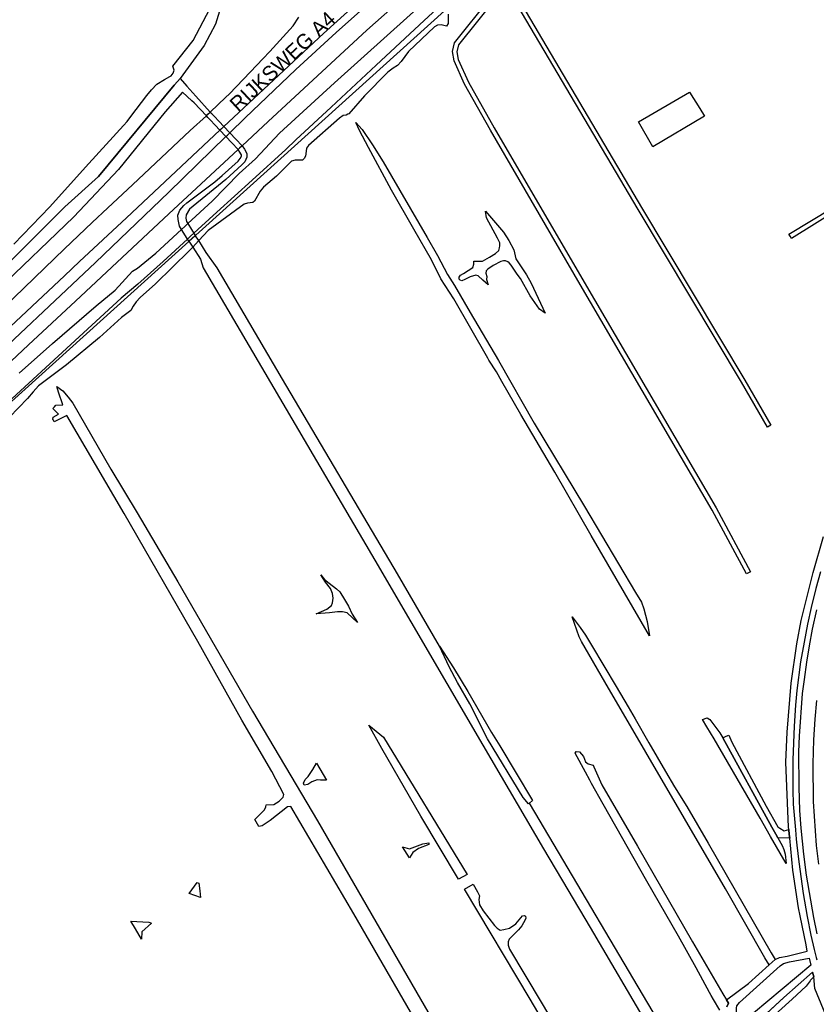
# Model space of a CAD drawing. Header units: metres. Extents: x 89872 to 99175, y 455036 to 468911.
# Tile 11 of 196: x 92845 to 93642, y 459175 to 460160. Entities that reach past the tile are written whole.
import ezdxf
from ezdxf.enums import TextEntityAlignment as Align

# ---------------------------------------------------------------- set-up
doc = ezdxf.new("R2010")
doc.units = ezdxf.units.M
for name, color, linetype in [('Gemeentegrenzen', 7, 'KG-GEMEENTE'), ('Straatnamen doorgaand', 7, 'Continuous'), ('Wegdeel doorgaand', 1, 'Continuous')]:
    doc.layers.add(name, color=color, linetype=linetype)
doc.layers.add('Waterdeel', color=7, linetype='Continuous', true_color=0x00aaff)
doc.layers.add('Wegdeel', color=7, linetype='Continuous', true_color=0x9a9a9a)
doc.linetypes.add('KG-GEMEENTE', pattern='A,1,-2.25,[5,NLCS.SHX,S=1,R=0,X=0,Y=0],-2.25', length=5.5)

msp = doc.modelspace()

# ---------------------------------------------------------------- linework, layer by layer
at = {"layer": 'Gemeentegrenzen', "flags": 128}
msp.add_lwpolyline([(91985.81, 461811.85), (91972.57, 462039.53), (91971.6, 462056.3), (91967.49, 462128.63), (91962.83, 462210.97), (91960.34, 462254.93), (91958.38, 462287.72), (91957.54, 462303.5), (91953.25, 462376.82), (91949.07, 462450.57), (91945.57, 462510.65), (91945.53, 462511.41), (91944.05, 462536.8), (91939.65, 462613.05), (91939.1, 462623.35), (91938.57, 462631.45), (91938.23, 462636.98), (91937.67, 462642.89), (91936.85, 462652.09), (91936.52, 462654.38), (91935.98, 462657.99), (91935.33, 462663.56), (91934.45, 462669.41), (91933.8, 462674.81), (91933.05, 462679.59), (91932.12, 462684.85), (91931.02, 462690.8), (91930.09, 462696.64), (91928.92, 462701.54), (91927.67, 462706.73), (91926.53, 462711.8), (91925.24, 462717.4), (91923.73, 462722.43), (91922.33, 462727.7), (91920.92, 462732.71), (91919.31, 462738.23), (91915.52, 462749.56), (91913.84, 462754.96), (91910.59, 462763.16), (91900, 462756.63), (91894.27, 462753.1), (91893.41, 462752.56), (91893.08, 462752.35), (91884, 462746.62), (91876.06, 462741.71), (91871.9, 462739.14), (91859.4, 462731.41), (91857.07, 462730.38), (91854.17, 462729.67), (91840.7, 462727.72), (91801.69, 462720.65), (91743.12, 462709.89), (91742.28, 462716.24), (91723.98, 462713.51), (91721.47, 462713.14), (91720.03, 462712.92), (91719.53, 462715.26), (91717.01, 462726.9), (91710.31, 462748.15), (91708.08, 462760.41), (91708.41, 462802.88), (91701.05, 462801.8), (91700.15, 462801.67), (91694.18, 462809.59), (91686.69, 462814.41), (91673.3, 462814.88), (91656.6, 462811.35), (91643.73, 462809.01), (91625.38, 462808.56), (91618.79, 462800.58), (91616.38, 462798.02), (91547.8, 462797.16), (91535.89, 462797.01), (91533.97, 462796.98), (91532.91, 462796.98), (91492.23, 462796.74), (91467.4, 462766.42), (91427.24, 462713.3), (91393.47, 462668.65), (91384.92, 462657.34), (91345.12, 462601.61), (91322.75, 462570.28), (91311.3, 462554.1), (91298.16, 462535.1), (91240.59, 462451.23), (91199.39, 462390.97), (91179.79, 462362.29), (91160.33, 462333.57), (91116.85, 462270.02), (91100.95, 462246.71), (91075.23, 462209.11), (91051.88, 462174.92), (91033.16, 462147.46), (91019.52, 462127.52), (90993.15, 462089.17), (90959.24, 462039.53), (90924.92, 461989.3), (90854.66, 461891.45), (90848.48, 461882.28), (90843.78, 461875.03), (90834.61, 461861.6), (90817.06, 461835.96), (90811.97, 461836.6), (90802.84, 461837.74), (90801.07, 461837.96), (90760.92, 461842.97), (90699.32, 461850.65), (90696.92, 461850.95), (90695.83, 461851.08), (90678.28, 461853.27), (90675.91, 461853.57), (90672.92, 461853.94), (90670.47, 461854.25), (90666.84, 461854.7), (90664.35, 461855.01), (90664.01, 461855.05), (90609.06, 461861.91), (90479.28, 461799.79), (90472.29, 461804.82), (90462.06, 461812.15), (90453.36, 461818.46), (90438.82, 461828.9), (90419.02, 461844.35), (90421.38, 461847.24), (90429.77, 461949.31), (90429.54, 461950.1), (90406.8, 462028.72), (90405.32, 462036.59), (90404.76, 462039.53), (90393.73, 462098.21), (90392.3, 462105.79), (90384.04, 462159.12), (90392.42, 462305.56), (90391.99, 462305.98), (90370.47, 462327.07), (90399.99, 462360.63), (90422.7, 462386.62), (90434.72, 462401.41), (90436.55, 462403.6), (90435.45, 462404.75), (90419.84, 462421.08), (90403.64, 462438.52), (90393.79, 462449.24), (90393.71, 462449.33), (90386.15, 462467.2), (90374.47, 462495.6), (90363.46, 462525.49), (90355.96, 462545.83), (90348.73, 462563.94), (90333.81, 462601.31), (90333.12, 462603.04), (90318.97, 462638.48), (90318.87, 462638.7), (90313.58, 462651.96), (90281.92, 462735.54), (90267.14, 462773.68), (90265.29, 462797.2), (90265.01, 462800.73), (90264.77, 462803.83), (90264.66, 462805.22), (90240.77, 462869.48), (90208.47, 462948.15), (90171.15, 463039.41), (90171.1, 463039.53), (90162.16, 463061.39), (90153.37, 463082.88), (90133.53, 463130.56), (90133.48, 463130.7), (90126.29, 463147.97), (90105.85, 463197.09), (90105.84, 463197.12), (90102.3, 463205.62), (90099.75, 463211.73), (90114.01, 463299.45), (90115.39, 463307.17), (90116.59, 463313.87), (90117.35, 463318.08), (90126.99, 463371.94), (90167.36, 463420.21), (90209.48, 463471.04), (90213.6, 463476.02), (90245.14, 463510.53), (90303.59, 463572.17), (90304.37, 463573), (90450.55, 463727.19), (90461.14, 463738.35), (90463.31, 463740.64), (90464.72, 463742.71), (90536.27, 463847.55), (90538.65, 463851.04), (90562.43, 463885.88), (90582.05, 463914.68), (90599.47, 463940.24), (90600.86, 463942.28), (90601.04, 463942.55), (90640.85, 464000.98), (90667.03, 464039.53), (90691.97, 464076.25), (90692.05, 464076.37), (90694.18, 464079.51), (90701.12, 464089.5), (90701.18, 464089.58), (90702.2, 464091.09), (90703.4, 464092.85), (90714.67, 464109.44), (90725.77, 464125.78), (90726.72, 464127.19), (90740.2, 464147.04), (90762.73, 464180.92), (90765.08, 464184.57), (90771, 464193.76), (90771.42, 464193.23), (90806.89, 464250.06), (90799.19, 464267.98), (90793.58, 464280.07), (90804.61, 464284.92), (90803.81, 464286.83), (90821.67, 464318.03), (90833.48, 464340.07), (90842.17, 464363.91), (90849.47, 464388.53), (90850.9, 464396.71), (90858.13, 464437.99), (90858.63, 464440.87), (90862.59, 464497.94), (90866.13, 464525.28), (90871.25, 464551.16), (90878.53, 464576.98), (90885.23, 464600.76), (90894.69, 464624.16), (90916.23, 464670.78), (90923.29, 464685), (90927.38, 464693.22), (90938.43, 464709.97), (90941.09, 464714), (90957.05, 464733.72), (90973.35, 464753.19), (90989.85, 464772.53), (91044.92, 464827.73), (91063.03, 464849.21), (91079.63, 464871.08), (91092.42, 464893.28), (91103.51, 464916.81), (91112.67, 464940.33), (91120.29, 464963.85), (91127, 464987.97), (91139, 465039.53), (91144.01, 465061.06), (91152.55, 465098.5), (91157.84, 465121.7), (91161.11, 465136.01), (91167.76, 465165.19), (91172.72, 465186.93), (91274.16, 465169.82), (91278.87, 465168.92), (91306.94, 465164.19), (91332.25, 465159.92), (91370.23, 465153.71), (91556.5, 465122.29), (91557.9, 465122.05), (91558.32, 465121.98), (91871.9, 465069.08), (91922.03, 465060.62), (92028.58, 465042.86), (92029.05, 465042.78), (92039.59, 465041.01), (92042.01, 465042.88), (92058.73, 465054.97), (92061.16, 465057.23), (92072.53, 465074.55), (92088.56, 465098.55), (92080.97, 465168.59), (92067.81, 465290.11), (92105.28, 465350.83), (92113.42, 465364.09), (92113.85, 465364.8), (92156.87, 465434.93), (92230.87, 465530.04), (92308.96, 465565.35), (92325.03, 465572.62), (92358.36, 465534.34), (92375.52, 465545.73), (92376.91, 465547.36), (92384.66, 465556.46), (92397.29, 465571.45), (92416.04, 465593.91), (92432.88, 465613.69), (92464.88, 465651.21), (92497.86, 465688.87), (92505.83, 465697.44), (92511.57, 465704.12), (92521.66, 465716.37), (92529.98, 465726.8), (92537.61, 465736.36), (92552.63, 465755.02), (92556.4, 465759.68), (92562.83, 465767.63), (92569.99, 465776.31), (92574, 465780.59), (92577.23, 465784.05), (92588.96, 465795.43), (92608.34, 465813.96), (92622.92, 465827.43), (92631.95, 465835.5), (92640.36, 465842.9), (92646.72, 465848.4), (92649.67, 465851.09), (92655.38, 465856.57), (92659.68, 465860.77), (92669.91, 465871.24), (92675.75, 465876.86), (92679.79, 465880.73), (92688.17, 465888.52), (92695.01, 465895.69), (92697.26, 465898.27), (92704.75, 465907.62), (92710.44, 465915.75), (92715.48, 465923.91), (92725.57, 465940.5), (92746.28, 465971.18), (92753.8, 465982.23), (92759.43, 465990.23), (92765.7, 465998.94), (92769.21, 466003.16), (92773.77, 466008.49), (92780.83, 466016.17), (92794.83, 466030.97), (92802.6, 466039.51), (92802.62, 466039.53), (92809.88, 466047.53), (92816.37, 466054.82), (92821.82, 466061.33), (92828.63, 466069.34), (92835.92, 466079.06), (92842.64, 466088.4), (92855.4, 466105.33), (92855.72, 466105.42), (92856.2, 466105.49), (92856.58, 466105.48), (92857, 466105.46), (92857.27, 466105.4), (92857.62, 466105.29), (92857.92, 466105.17), (92858.19, 466105.04), (92858.49, 466104.84), (92859.04, 466104.43), (92861.97, 466101.77), (92865.72, 466098.37), (92920.24, 466048.9), (92924.01, 466045.52), (92930.57, 466039.62), (92998.61, 466101.64), (93005.84, 466108.13), (93007.72, 466106.77), (93009.32, 466105.61), (93030.87, 466090.03), (93065.85, 466064.82), (93100.67, 466039.53), (93102.63, 466038.11), (93109.36, 466033.25), (93110.1, 466034.21), (93306.23, 465895.87), (93359.76, 465857.43), (93435.05, 465802.05), (93442.08, 465801.87), (93443.29, 465801.85), (93453.92, 465801.63), (93457.86, 465939.66), (93469.43, 465939.2), (93472.19, 465939.09), (93475.38, 465938.96), (93481.54, 465938.72), (93483.27, 465938.65), (93484.14, 465938.62), (93485.57, 465938.11), (93486.41, 465937.57), (93494.85, 465922.09), (93504.14, 465904.63), (93508.62, 465897.95), (93513.13, 465894.34), (93520.95, 465889.78), (93530.99, 465883.82), (93532.52, 465882.69), (93535.59, 465878.57), (93538.2, 465872.98), (93542.8, 465865.6), (93545.32, 465862.19), (93550.73, 465857.44), (93558, 465851.82), (93581.85, 465842.2), (93589.8, 465836.36), (93596, 465832.33), (93604.61, 465824.42), (93611.17, 465817.58), (93626.64, 465799), (93639.91, 465783.23), (93651.14, 465769.83), (93670.29, 465745.71), (93684.46, 465727.85), (93694.85, 465714.77), (93712.32, 465692.69), (93728.2, 465671.99), (93747.98, 465645.79), (93761.04, 465629.12), (93766.29, 465628.08), (93771.39, 465626.55), (93776.82, 465625.79), (93788.1, 465624.27), (93792.4, 465621.55), (93838.86, 465642.65), (93852.5, 465660.67), (93871.9, 465686.31), (93875.58, 465691.17), (93878.32, 465694.79), (93890.16, 465710.98), (93902.12, 465728.33), (93905.89, 465733.99), (93919.17, 465753.96), (93935.19, 465778.88), (93943.9, 465792.43), (93948.65, 465800.04), (93970.06, 465836.53), (93970.54, 465837.4), (93971.35, 465838.89), (93989.07, 465871.24), (93993.85, 465879.98), (94010.83, 465914.78), (94036.3, 465967.7), (94036.96, 465969.06), (94053.84, 466007.74), (94056.01, 466013.14), (94057.82, 466017.96), (94065.93, 466039.53), (94071.93, 466055.52), (94073.83, 466060.66), (94078.67, 466074.57), (94085.46, 466094.06), (94093.55, 466118.42), (94094.92, 466122.53), (94102.3, 466146.15), (94103.67, 466150.8), (94110.42, 466174.94), (94113.71, 466186.71), (94121.68, 466216.88), (94125.59, 466232.1), (94127.77, 466240.59), (94137.96, 466288.64), (94144.53, 466331.52), (94144.93, 466334.98), (94145.41, 466339.09), (94145.82, 466342.66), (94151.42, 466390.75), (94153.23, 466390.7), (94157.6, 466460.9), (94159.9, 466526.21), (94159.35, 466560.42), (94158.49, 466578.41), (94170.96, 466578.54), (94209.06, 466578.94), (94214.84, 466579), (94215.89, 466579.01), (94219.52, 466579.05), (94240.71, 466579.18), (94241.51, 466579.18), (94263.35, 466579.32), (94263.77, 466579.32), (94282.32, 466579.43), (94323.27, 466579.65), (94379.32, 466580.31), (94401.36, 466585.53), (94402.65, 466586.01), (94419.81, 466593.87), (94424.57, 466597.31), (94434.77, 466604.54), (94443.71, 466610.91), (94446.73, 466613.07), (94447.21, 466613.41), (94452.88, 466617.46), (94455.64, 466618.85), (94468.76, 466625.48), (94489.19, 466633.87), (94509.41, 466639.35), (94528.78, 466642.95), (94558.66, 466645.13), (94568.59, 466644.46), (94591.46, 466642.45), (94597.53, 466641.07), (94607.95, 466639.18), (94627.5, 466635), (94700, 466615.5), (94735, 466606.5), (94916, 466566.5), (94919.73, 466565.74), (94955, 466558.5), (94960.94, 466557.34), (94964.2, 466556.71), (94965.83, 466558.34), (94967.61, 466560.24), (95049.67, 466540.64), (95076.19, 466534.31), (95121, 466523.72), (95162.95, 466513.62), (95181.07, 466509.25), (95206.54, 466503.31), (95252.02, 466491.75), (95295.53, 466480.7), (95302.45, 466479.13), (95324.97, 466472.76), (95370.65, 466460.17), (95399.23, 466452.31), (95479.68, 466427.72), (95495.6, 466422.85), (95497.02, 466422.44), (95500.31, 466421.48), (95521.54, 466414.36), (95521.72, 466414.3), (95578.37, 466395.31), (95578.38, 466395.16), (95578.82, 466390.43), (95579.2, 466386.47), (95579.25, 466385.66), (95579.74, 466378.15), (95579.76, 466373.01), (95579.77, 466370.42), (95579.73, 466368.56), (95579.7, 466366.73), (95579.55, 466358.34), (95579.25, 466356.16), (95579.19, 466355.76), (95578.88, 466353.52), (95578.85, 466353.31), (95576.38, 466342.92), (95574.98, 466330.93), (95574.45, 466318.83), (95574.73, 466296.11), (95575.17, 466266.8), (95575.16, 466263.45), (95574.33, 466256.64), (95572.45, 466246.32), (95570.27, 466235.69), (95567.02, 466224.62), (95557.98, 466194.3), (95552.98, 466177.27), (95549.34, 466166.34), (95547.1, 466160.72), (95545.34, 466154.12), (95542, 466138.28), (95539.78, 466125.62), (95539.36, 466123.58), (95537.12, 466114.76), (95535.79, 466105.96), (95534.78, 466098.22), (95534.13, 466088.41), (95533.79, 466082.76), (95533.54, 466078.91), (95530.66, 466058.4), (95529.12, 466043.77), (95528.98, 466039.53), (95528.97, 466039.12), (95530.32, 466010.37), (95530.62, 466007.24), (95531.17, 466003.97), (95531.78, 466000.6), (95540.13, 465977.94), (95544.77, 465965.04), (95546.23, 465960.02), (95549.07, 465951.74), (95550.04, 465947.53), (95550.97, 465942.66), (95552.42, 465934.03), (95552.68, 465931.95), (95553.53, 465925.61), (95554.12, 465921.5), (95556.73, 465908.18), (95558.94, 465897.06), (95560.33, 465890.16), (95561.4, 465883.69), (95562.18, 465878.87), (95562.57, 465875.79), (95562.89, 465866.79), (95563.3, 465854.63), (95563.55, 465848.28), (95563.55, 465843.26), (95563.6, 465835.56), (95563.61, 465832.46), (95563.31, 465827.46), (95562.96, 465822.22), (95562.3, 465816.61), (95561.77, 465812.67), (95560.32, 465803.53), (95559.52, 465798.89), (95558.78, 465795.56), (95553.78, 465772.56), (95551.91, 465764.15), (95550.5, 465757.21), (95548.74, 465750.32), (95547.3, 465744.37), (95546.46, 465740.94), (95543.92, 465732.87), (95540.23, 465722.02), (95539.71, 465720.56), (95539.09, 465716.02), (95538.47, 465711.26), (95536.77, 465702.24), (95527.92, 465670.67), (95527.84, 465668.95), (95527.7, 465667.03), (95528.82, 465658.18), (95531.91, 465635.75), (95537.16, 465601.96), (95537.52, 465600), (95537.96, 465597.87), (95540.35, 465589.87), (95543.94, 465578.1), (95546.47, 465570.53), (95553.13, 465554.75), (95567.64, 465520.24), (95573.21, 465505.84), (95574.45, 465501.86), (95575.55, 465498.07), (95576.32, 465494.08), (95576.62, 465490.2), (95576.79, 465485.95), (95576.96, 465481.99), (95576.94, 465478.22), (95576.51, 465474.48), (95576.09, 465472.29), (95575.37, 465469.6), (95574.08, 465465.33), (95572.6, 465461.08), (95571.42, 465458.18), (95570.11, 465455.28), (95568.34, 465451.92), (95565.89, 465448.07), (95565.58, 465447.53), (95562.52, 465440.39), (95559.07, 465433.06), (95540.84, 465399.48), (95523.65, 465368.23), (95516.81, 465356.01), (95511.85, 465347.89), (95492.52, 465317.33), (95486.36, 465307.5), (95480.59, 465297.94), (95479.77, 465296.75), (95477.89, 465294.01), (95477.47, 465293.39), (95474.71, 465289.14), (95468.37, 465278.85), (95458.8, 465263.96), (95447.6, 465249.33), (95444.94, 465246.39), (95423.24, 465225.43), (95398.04, 465200.76), (95373.2, 465175.41), (95363.98, 465165), (95359.15, 465158.83), (95346.67, 465140.48), (95339.62, 465123.09), (95339.26, 465121.58), (95339.18, 465121.24), (95334.55, 465081.47), (95341.66, 465053.51), (95345.02, 465039.53), (95348.03, 465026.98), (95349.31, 465022.05), (95356.2, 465000), (95365.4, 464970.54), (95381.79, 464806.72), (95385.02, 464770.86), (95387.49, 464748.32), (95390.41, 464718.29), (95392.34, 464697.86), (95394.99, 464671.19), (95397.14, 464648.62), (95399.53, 464624.71), (95401.63, 464602.45), (95403.59, 464583.03), (95405.53, 464565.38), (95408.42, 464541.95), (95402.27, 464514.29), (95399.71, 464506.14), (95396, 464495.22), (95392.73, 464487.76), (95388.49, 464478.32), (95384.48, 464470.56), (95376.24, 464454.26), (95370.72, 464442.66), (95365.78, 464430.78), (95358.53, 464412.74), (95352.49, 464396.26), (95346.71, 464379.44), (95342.53, 464364.85), (95337.15, 464344.05), (95332.52, 464321.23), (95329.92, 464306.43), (95328.5, 464296.12), (95326.71, 464282.12), (95326, 464271.02), (95324.59, 464249.71), (95320.1, 464176.63), (95318.9, 464159.43), (95318.29, 464150), (95317.32, 464135.22), (95315.89, 464119.26), (95314.25, 464108.78), (95312.59, 464099.71), (95310.39, 464089.6), (95308.2, 464079.59), (95303.92, 464039.53), (95303.57, 464036.29), (95301.26, 464026.09), (95299.28, 464017.67), (95299.7, 464009.14), (95300.39, 464004.82), (95300.41, 464004.65), (95301.12, 464001.68), (95302.34, 463997.54), (95304.62, 463991.84), (95307.55, 463986.46), (95310.75, 463981.69), (95314.99, 463977.11), (95320.94, 463971.02), (95331.81, 463960.54), (95359.48, 463931.58), (95381.27, 463908.82), (95403.65, 463884.27), (95431.79, 463853.53), (95455.46, 463827.96), (95466.68, 463815.34), (95502.46, 463776.61), (95532.68, 463744.19), (95547.03, 463729.25), (95563.9, 463711.87), (95579.55, 463695.82), (95589.54, 463685.3), (95600.69, 463673.67), (95610.21, 463663.67), (95617.15, 463656.6), (95628.25, 463643.69), (95639.94, 463629.57), (95649.37, 463617.44), (95657.97, 463605.63), (95666.29, 463594.26), (95674.77, 463581.25), (95681.69, 463570.07), (95689.15, 463556.53), (95695.8, 463543.74), (95701.56, 463532.04), (95707.3, 463519.64), (95712.61, 463507.25), (95717.22, 463494.89), (95721.94, 463481.96), (95726.25, 463469.18), (95729.73, 463456.86), (95733.65, 463443.47), (95736.72, 463431.45), (95739.62, 463418.44), (95745.12, 463383.87), (95747.24, 463369.95), (95749.45, 463354.91), (95750.98, 463338.88), (95752.46, 463322.34), (95754.03, 463308.55), (95756.14, 463293.1), (95758.26, 463276.49), (95760.29, 463260.4), (95762.38, 463245.18), (95764.92, 463229.99), (95767.11, 463215.76), (95769.04, 463205.23), (95771.78, 463190.86), (95774.47, 463176.59), (95777.4, 463162.1), (95779.82, 463148.83), (95783.17, 463133.08), (95785.7, 463120.22), (95789.51, 463102.67), (95800.23, 463039.53), (95801.15, 463034.11), (95808.28, 462989.38), (95816.21, 462948.6), (95822.09, 462914.33), (95830.21, 462870.66), (95840.79, 462822.54), (95848.68, 462791.26), (95856.28, 462759.18), (95863, 462728.44), (95868.03, 462705.46), (95871.9, 462690.57), (95880.9, 462655.94), (95891.2, 462609.73), (95902.59, 462560.92), (95903.74, 462555.46), (95913.19, 462510.87), (95919.28, 462490.65), (95920.63, 462486.29), (95909.41, 462481.41), (95909.91, 462479.61), (95909.27, 462479.33), (95905.81, 462477.83), (95905.48, 462478.58), (95900.36, 462476.31), (95871.9, 462463.72), (95867.59, 462461.81), (95857.03, 462457.14), (95848.4, 462453.32), (95846.91, 462452.66), (95834.55, 462447.19), (95826.84, 462443.75), (95826.33, 462443.52), (95823.48, 462442.25), (95819.82, 462440.62), (95806.01, 462434.47), (95783.17, 462424.31), (95760.34, 462414.13), (95714.69, 462393.78), (95690.96, 462383.13), (95662.53, 462370.21), (95633.33, 462356.49), (95602.21, 462341.3), (95578.89, 462329.38), (95575.85, 462327.82), (95554.1, 462316.19), (95541.15, 462309.03), (95526.13, 462300.53), (95513.34, 462293.09), (95496.4, 462282.98), (95481.94, 462274.11), (95466.47, 462264.26), (95454.63, 462256.1), (95434.43, 462241.75), (95416.45, 462228.55), (95394.75, 462212.05), (95389.26, 462207.73), (95370.73, 462193.15), (95368.87, 462191.67), (95369.48, 462190.88), (95369.09, 462190.56), (95368.1, 462191.76), (95366.98, 462190.84), (95366.65, 462191.24), (95365.99, 462192.05), (95347.74, 462177.1), (95335.45, 462166.79), (95305.84, 462140.56), (95277.11, 462113.55), (95261.47, 462100.73), (95241.53, 462081.98), (95228.52, 462069.75), (95221.58, 462063.22), (95203.07, 462043.03), (95199.88, 462039.53), (95175.71, 462013.01), (95154.67, 461988.39), (95142.48, 461973.61), (95126.8, 461954.23), (95111.13, 461934.85), (95101.93, 461923.06), (95084.08, 461899.01), (95065.19, 461871.33), (95044.83, 461840.97), (95034.77, 461826.04), (95016.41, 461798.16), (94997.39, 461770.54), (94998.3, 461770.04), (95003.14, 461767.38), (95034.37, 461750.23), (95077.96, 461726.07), (95081.36, 461723.94), (95167.44, 461678.98), (95166.77, 461678.47), (95161.23, 461673.92), (95169.8, 461669.24), (95169.06, 461668.64), (95163.22, 461663.95), (95152.82, 461655.57), (95147.19, 461650.97), (95131.9, 461638.89), (95115.93, 461626.14), (95101.08, 461614.34), (95100.03, 461613.51), (95084.11, 461600.97), (95069.83, 461589.95), (95056.22, 461579.19), (95049.96, 461574.14), (95034.42, 461561.79), (95023.08, 461553.31), (95017.31, 461548.99), (94998.51, 461534.46), (94992.09, 461528.74), (94984.51, 461522.67), (94965.78, 461505.96), (94939.61, 461483.94), (94919.01, 461467.23), (94897.04, 461449.17), (94873.46, 461429.5), (94856.43, 461415.88), (94838.21, 461401.58), (94815.01, 461383.45), (94795.62, 461367.85), (94790.33, 461363.12), (94770.87, 461346.88), (94754.13, 461331.97), (94722.31, 461304.51), (94682.92, 461272.33), (94656.54, 461251.2), (94640.69, 461238.37), (94616.64, 461218.49), (94589.37, 461197.16), (94574.19, 461185.52), (94552.62, 461168.48), (94547.32, 461164.27), (94518.9, 461141.12), (94505.3, 461130.77), (94495.14, 461123.18), (94480.84, 461111.32), (94472.12, 461103.84), (94456.75, 461090.7), (94443.65, 461079.53), (94438.38, 461074.7), (94435.1, 461071.26), (94432.67, 461068.63), (94426.74, 461061.67), (94423.24, 461058.7), (94418.9, 461055.33), (94410.89, 461051.13), (94406.71, 461048.42), (94404.43, 461046.56), (94395.45, 461039.53), (94390.62, 461035.75), (94363.61, 461014.68), (94333.22, 460990.56), (94311.5, 460973.29), (94296.62, 460961.2), (94279.16, 460946.76), (94256.08, 460927.62), (94237.84, 460912.89), (94228.8, 460905.45), (94208.07, 460887.46), (94191.68, 460873.78), (94173.6, 460858.78), (94158.61, 460846.77), (94141.13, 460832.84), (94123.98, 460819.3), (94110.48, 460808.98), (94093.38, 460795.66), (94085.02, 460788.88), (94076.97, 460782.08), (94064.25, 460771.51), (94048.28, 460757.82), (94033.55, 460746.49), (94016.61, 460733.42), (93999.95, 460719.99), (93973.59, 460699.28), (93972.51, 460698.4), (93969.13, 460695.67), (93969.06, 460695.62), (93936.44, 460669.08), (93937.4, 460667.46), (93881.86, 460622.62), (93877.48, 460619.09), (93871.9, 460614.58), (93849.36, 460596.39), (93844.03, 460592.08), (93822.59, 460574.78), (93822, 460574.28), (93780.04, 460537.93), (93773.53, 460532.43), (93747.56, 460509.6), (93701.46, 460469.06), (93661.61, 460434.02), (93557.94, 460380.06), (93475.78, 460337.73), (93428.58, 460312.93), (93393.7, 460292.89), (93386.88, 460286.74), (93366.1, 460267.64), (93329.61, 460233.85), (93295.16, 460201.73), (93249.43, 460159.19), (93201.19, 460114.23), (93156.33, 460072.2), (93121.09, 460039.53), (93110.85, 460030.04), (93077.29, 459999.15), (93042.01, 459967.24), (93015.14, 459942.77), (93012.55, 459940.42), (92988.16, 459918.01), (92963.08, 459895.19), (92946.15, 459881.13), (92782.13, 459730.55), (92702.35, 459657.95), (92657.84, 459618.97), (92635.21, 459597.77), (92385.94, 459364.34), (92380.03, 459374.16), (92339.89, 459440.92), (92348.47, 459531.52), (92356.69, 459618.32), (92356.7, 459618.4), (92345.49, 459732.65), (92343.41, 459753.78), (92343.42, 459753.93), (92344.95, 459799.96), (92347.14, 459866.13), (92347.45, 459866.32), (92390.27, 459893), (92305.29, 460039.53), (92299.44, 460049.62), (92296.84, 460054.11), (92204.91, 460208.88), (92204.74, 460209.17), (92203.57, 460211.12), (92203.11, 460211.9), (92202.04, 460213.69), (92074.83, 460426.49), (92068.94, 460436.46), (92022.86, 460411.71), (91987.38, 460473), (91980.24, 460485.33), (91965.51, 460472.78), (91965.41, 460472.65), (91961.16, 460467.16), (91956.5, 460461.14), (91956.36, 460460.96), (91948.56, 460451.25), (91953.2, 460437.7), (91953.84, 460435.8), (91956.76, 460427.29), (91957.73, 460424.45), (91956.75, 460422.95), (91939.1, 460395.78), (91938.87, 460395.41), (91919.58, 460364.85), (91948.83, 460302.52), (91948.45, 460302.16), (91908.63, 460265.19), (91871.9, 460231.08), (91863.71, 460223.48), (91829.97, 460279.74), (91829.67, 460280.23), (91824.63, 460288.64), (91824.61, 460288.68), (91824.4, 460289.03), (91816.79, 460301.72), (91819.64, 460305.48), (91829.93, 460321.17), (91840.6, 460338.46), (91845.85, 460348.55), (91856.88, 460373.76), (91871.66, 460405.5), (91871.9, 460405.98), (91891.75, 460446.44), (91905.99, 460473.46), (91918.5, 460493.59), (91929.18, 460509.93), (91940.22, 460529), (91946.76, 460540.9), (91957.89, 460561.15), (91970.98, 460586.91), (91984.68, 460613.63), (91992.01, 460627.85), (92013.25, 460661.97), (92030.97, 460684.81), (92049.21, 460710.73), (92062.29, 460727.44), (92078, 460757.65), (92087.66, 460777.01), (92094.36, 460790.92), (92097.57, 460800.37), (92103.1, 460814.82), (92109.13, 460832.66), (92119.53, 460865.73), (92126.14, 460896.84), (92127.49, 460905.43), (92129.76, 460914.39), (92135.36, 460943.2), (92138.27, 460952.72), (92138.66, 460953.98), (92144.24, 460972.64), (92149.57, 460992.54), (92152.6, 461007.14), (92152.85, 461008.6), (92153.66, 461013.38), (92154.53, 461022.02), (92155.2, 461033.98), (92155.35, 461039.53), (92155.37, 461040.14), (92155.18, 461046.41), (92153.51, 461061.42), (92153.05, 461064.92), (92148.5, 461088.24), (92145.82, 461096.61), (92144.56, 461099.71), (92141.5, 461106.31), (92139.14, 461111.06), (92132.03, 461124.88), (92109.74, 461163.87), (92092.42, 461195.41), (92092.34, 461195.54), (92083.07, 461212.42), (92058.11, 461258.26), (92044.3, 461284.17), (92033.78, 461306.12), (92029.8, 461315.54), (92025.18, 461327.02), (92022.62, 461334.88), (92020.9, 461340.66), (92018.29, 461349.73), (92016.77, 461356.21), (92014.96, 461364.94), (92013.81, 461370.99), (92013.14, 461376.04), (92011.98, 461385.86), (92009.83, 461406.51), (92009.04, 461414.38), (92008.45, 461422), (92008.08, 461428.85), (92006.61, 461452.41), (92005.98, 461462.23), (92005.07, 461481.07), (92002.65, 461522.01), (92001.21, 461544.76), (91999.79, 461569.43), (91996.21, 461634.32), (91993.76, 461676.13), (91993.28, 461684.3), (91985.81, 461811.85)], close=True, dxfattribs=at)
at = {"layer": 'Waterdeel', "lineweight": -3}
for p, q in [((93463.76, 460057.81), (93514.77, 460087.22)), ((93514.77, 460087.22), (93525, 460070.91)), ((93525, 460070.91), (93529.82, 460063.22)), ((93529.82, 460063.22), (93477.86, 460032.64)), ((93184.49, 460049.1), (93181.1, 460056.88)), ((93181.1, 460056.88), (93187.36, 460049.95)), ((93193.7, 460031.86), (93184.49, 460049.1)), ((93187.36, 460049.95), (93197.67, 460034.56)), ((93477.86, 460032.64), (93463.76, 460057.81)), ((93216.77, 459989.41), (93193.7, 460031.86)), ((93197.67, 460034.56), (93208.15, 460017.65)), ((93208.15, 460017.65), (93252.45, 459941.89)), ((93239.01, 459950.18), (93216.77, 459989.41)), ((93311.55, 459961.76), (93310.6, 459968.14)), ((93310.6, 459968.14), (93328.52, 459947.38)), ((93322.63, 459941.25), (93311.55, 459961.76)), ((93256.59, 459919.57), (93239.01, 459950.18)), ((93252.45, 459941.89), (93262.76, 459923.8)), ((93324.96, 459936.59), (93322.63, 459941.25)), ((93328.52, 459947.38), (93333.95, 459938.89)), ((93324.04, 459929.08), (93324.78, 459931.58)), ((93324.78, 459931.58), (93325.06, 459933.44)), ((93325.06, 459933.44), (93324.96, 459936.59)), ((93333.95, 459938.89), (93338.9, 459929.7)), ((93262.76, 459923.8), (93272.73, 459905.03)), ((93307.51, 459918.3), (93314.57, 459922.21)), ((93314.57, 459922.21), (93320.51, 459925.92)), ((93320.51, 459925.92), (93324.04, 459929.08)), ((93338.9, 459929.7), (93341.02, 459920.51)), ((93266.1, 459900.6), (93256.59, 459919.57)), ((93288.56, 459906.05), (93298.01, 459911.8)), ((93298.01, 459911.8), (93298.83, 459915.09)), ((93298.83, 459915.09), (93298.83, 459918.39)), ((93298.83, 459918.39), (93304.44, 459918.12)), ((93304.44, 459918.12), (93307.51, 459918.3)), ((93318.19, 459914.03), (93312.89, 459910.41)), ((93325.99, 459917.84), (93318.19, 459914.03)), ((93328.68, 459918.58), (93325.99, 459917.84)), ((93330.72, 459918.58), (93328.68, 459918.58)), ((93332.86, 459917.75), (93330.72, 459918.58)), ((93334.44, 459916.63), (93332.86, 459917.75)), ((93336.48, 459914.31), (93334.44, 459916.63)), ((93342.45, 459905.11), (93336.48, 459914.31)), ((93341.02, 459920.51), (93351.62, 459904.48)), ((93272.73, 459905.03), (93279.72, 459893.79)), ((93284.29, 459900.29), (93284.38, 459902.33)), ((93284.38, 459902.33), (93285.78, 459904.19)), ((93285.78, 459904.19), (93288.56, 459906.05)), ((93295.25, 459902.7), (93290.05, 459899.92)), ((93300.91, 459904.38), (93295.25, 459902.7)), ((93303.33, 459903.63), (93300.91, 459904.38)), ((93308.02, 459899.3), (93303.33, 459903.63)), ((93311.41, 459908.55), (93311.13, 459906.14)), ((93311.13, 459906.14), (93311.91, 459903.08)), ((93312.89, 459910.41), (93311.41, 459908.55)), ((93311.91, 459903.08), (93311.55, 459900.01)), ((93345.49, 459900.95), (93342.45, 459905.11)), ((93351.62, 459904.48), (93356.34, 459896.23)), ((93278.81, 459880.62), (93266.1, 459900.6)), ((93279.72, 459893.79), (93295.15, 459867)), ((93285.41, 459899.08), (93284.29, 459900.29)), ((93286.99, 459898.53), (93285.41, 459899.08)), ((93290.05, 459899.92), (93286.99, 459898.53)), ((93313.44, 459894.58), (93308.02, 459899.3)), ((93311.55, 459900.01), (93313.44, 459894.58)), ((93355.39, 459883.51), (93345.49, 459900.95)), ((93356.34, 459896.23), (93370.24, 459866.07)), ((93364.82, 459870.07), (93355.39, 459883.51)), ((93312.85, 459821.14), (93278.81, 459880.62)), ((93295.15, 459867), (93323.75, 459818.87)), ((93370.24, 459866.07), (93364.82, 459870.07)), ((93314.12, 459819.16), (93312.85, 459821.14)), ((93321.51, 459807.58), (93314.12, 459819.16)), ((93323.75, 459818.87), (93359.18, 459756.04)), ((93326.83, 459797.95), (93321.51, 459807.58)), ((92883.64, 459787.02), (92881.85, 459792.83)), ((92881.85, 459792.83), (92887.88, 459788.36)), ((93345.92, 459764.83), (93326.83, 459797.95)), ((92887.93, 459774.67), (92883.64, 459787.02)), ((92887.88, 459788.36), (92893.24, 459782.32)), ((92879.44, 459772.57), (92880.74, 459774.01)), ((92880.74, 459774.01), (92887.93, 459774.67)), ((92893.24, 459782.32), (92897.94, 459776.29)), ((92897.94, 459776.29), (92936.03, 459710.13)), ((92877.91, 459770.89), (92879.44, 459772.57)), ((92883.57, 459765.15), (92877.91, 459770.89)), ((92878.38, 459762.24), (92883.57, 459765.15)), ((92891.9, 459764), (92879.17, 459757.51)), ((92949.33, 459665.88), (92891.9, 459764)), ((93379.88, 459707.2), (93345.92, 459764.83)), ((92878.05, 459759.97), (92878.38, 459762.24)), ((92878.44, 459759.12), (92878.05, 459759.97)), ((92879.17, 459757.51), (92878.44, 459759.12)), ((93359.18, 459756.04), (93409.53, 459672.73)), ((92936.03, 459710.13), (92962.4, 459666.55)), ((93416.45, 459643.66), (93379.88, 459707.2)), ((93022.84, 459537.59), (92949.33, 459665.88)), ((92962.4, 459666.55), (93002.95, 459597.49)), ((93409.53, 459672.73), (93460.55, 459586.88)), ((93474.57, 459543.45), (93416.45, 459643.66)), ((93002.95, 459597.49), (93077.58, 459467.86)), ((93150.61, 459597.05), (93145.86, 459604.49)), ((93145.86, 459604.49), (93149.67, 459599.84)), ((93149.67, 459599.84), (93154.32, 459596.03)), ((93155.7, 459590.62), (93150.61, 459597.05)), ((93154.32, 459596.03), (93161.51, 459590.54)), ((93157.64, 459585.68), (93155.7, 459590.62)), ((93161.51, 459590.54), (93164.89, 459587.37)), ((93164.89, 459587.37), (93169.75, 459579.76)), ((93460.55, 459586.88), (93466.55, 459577.08)), ((93156.6, 459573.56), (93157.49, 459576.25)), ((93157.49, 459576.25), (93158.39, 459581.04)), ((93158.39, 459581.04), (93157.64, 459585.68)), ((93169.75, 459579.76), (93173.55, 459573.21)), ((93466.55, 459577.08), (93469.08, 459570.49)), ((93141.18, 459565.47), (93152.11, 459570.11)), ((93154.5, 459566.52), (93141.18, 459565.47)), ((93152.11, 459570.11), (93156.6, 459573.56)), ((93162.58, 459567.42), (93154.5, 459566.52)), ((93167.52, 459567.42), (93162.58, 459567.42)), ((93172.45, 459566.52), (93167.52, 459567.42)), ((93182.72, 459556.77), (93172.45, 459566.52)), ((93173.55, 459573.21), (93177.36, 459564.96)), ((93469.08, 459570.49), (93472.46, 459557.65)), ((93177.36, 459564.96), (93182.72, 459556.77)), ((93404.45, 459542.27), (93397.35, 459562.38)), ((93397.35, 459562.38), (93405.46, 459551.56)), ((93472.46, 459557.65), (93474.57, 459543.45)), ((93405.46, 459551.56), (93410.7, 459544.13)), ((93067.08, 459459.15), (93022.84, 459537.59)), ((93406.64, 459537.54), (93404.45, 459542.27)), ((93430.12, 459497.49), (93406.64, 459537.54)), ((93410.7, 459544.13), (93416.78, 459534.16)), ((93274.34, 459512.4), (93264.54, 459533.09)), ((93264.54, 459533.09), (93278.76, 459511.29)), ((93416.78, 459534.16), (93441.18, 459492.73)), ((93282.55, 459496.6), (93274.34, 459512.4)), ((93278.76, 459511.29), (93292.97, 459487.59)), ((93550.58, 459290.14), (93430.12, 459497.49)), ((93294.95, 459475.27), (93282.55, 459496.6)), ((93292.97, 459487.59), (93316.66, 459446.68)), ((93441.18, 459492.73), (93453.23, 459472.28)), ((93077.58, 459467.86), (93142.6, 459358.35)), ((93312.69, 459440.28), (93294.95, 459475.27)), ((93453.23, 459472.28), (93460.28, 459460.31)), ((93096.8, 459407.52), (93067.08, 459459.15)), ((93460.28, 459460.31), (93473.97, 459436.31)), ((93527.7, 459459.63), (93532.23, 459461.32)), ((93532.04, 459452.35), (93527.7, 459459.63)), ((93532.23, 459461.32), (93535.01, 459459.81)), ((93535.01, 459459.81), (93545.1, 459446.45)), ((93207.01, 459430.51), (93194.03, 459454.15)), ((93194.03, 459454.15), (93208.67, 459441.83)), ((93539.27, 459440.2), (93532.04, 459452.35)), ((93208.67, 459441.83), (93292.27, 459304.61)), ((93348.28, 459381.75), (93312.69, 459440.28)), ((93316.66, 459446.68), (93325.02, 459433.42)), ((93585.39, 459360.78), (93539.27, 459440.2)), ((93545.1, 459446.45), (93547.87, 459441.43)), ((93547.87, 459441.43), (93597.17, 459351.9)), ((93246.13, 459363.08), (93207.01, 459430.51)), ((93325.02, 459433.42), (93357.62, 459378.61)), ((93473.97, 459436.31), (93490.69, 459407.59)), ((93400.32, 459425.89), (93401.21, 459427.66)), ((93410.59, 459406.98), (93400.32, 459425.89)), ((93401.21, 459427.66), (93404.74, 459427.36)), ((93404.74, 459427.36), (93408.57, 459422.65)), ((93408.57, 459422.65), (93410.63, 459417.35)), ((93133.21, 459402.6), (93138.06, 459409.54)), ((93138.06, 459409.54), (93141.56, 459416.07)), ((93141.56, 459416.07), (93151.48, 459399.12)), ((93410.63, 459417.35), (93413.29, 459415.29)), ((93413.29, 459415.29), (93418.29, 459414.11)), ((93418.29, 459414.11), (93418.87, 459412.4)), ((93418.87, 459412.4), (93427.15, 459394.15)), ((93109.09, 459384.72), (93096.8, 459407.52)), ((93128.59, 459396.07), (93130.18, 459399.66)), ((93130.18, 459399.66), (93133.21, 459402.6)), ((93142.13, 459399.26), (93137.03, 459397.34)), ((93145.71, 459398.94), (93142.13, 459399.26)), ((93151.48, 459399.12), (93145.71, 459398.94)), ((93414.85, 459398.94), (93410.59, 459406.98)), ((93416.59, 459395.66), (93414.85, 459398.94)), ((93490.69, 459407.59), (93499.73, 459392.38)), ((93129.38, 459393.84), (93128.59, 459396.07)), ((93132.89, 459394.64), (93129.38, 459393.84)), ((93137.03, 459397.34), (93132.89, 459394.64)), ((93428.24, 459375.05), (93416.59, 459395.66)), ((93427.15, 459394.15), (93462.79, 459332.8)), ((93499.73, 459392.38), (93511.89, 459372.61)), ((93104.17, 459377.79), (93108.19, 459382.04)), ((93108.19, 459382.04), (93109.09, 459384.72)), ((93353.81, 459375.38), (93348.28, 459381.75)), ((93086.07, 459365.5), (93089.65, 459369.3)), ((93089.65, 459369.3), (93090.99, 459372.2)), ((93090.99, 459372.2), (93091.43, 459374.44)), ((93091.43, 459374.44), (93099.03, 459374.66)), ((93112.66, 459372.2), (93095.23, 459358.57)), ((93099.03, 459374.66), (93104.17, 459377.79)), ((93115.79, 459372.65), (93112.66, 459372.2)), ((93178.8, 459265.37), (93115.79, 459372.65)), ((93354.61, 459376.05), (93353.81, 459375.38)), ((93357.62, 459378.61), (93354.61, 459376.05)), ((93472.08, 459297.99), (93428.24, 459375.05)), ((93511.89, 459372.61), (93533.52, 459335.93)), ((93079.82, 459359.69), (93086.07, 459365.5)), ((93084.06, 459352.54), (93079.82, 459359.69)), ((93283.72, 459299.81), (93246.13, 459363.08)), ((93595.8, 459342.53), (93585.39, 459360.78)), ((93087.19, 459353.43), (93084.06, 459352.54)), ((93095.23, 459358.57), (93087.19, 459353.43)), ((93142.6, 459358.35), (93245.71, 459179.78)), ((93597.17, 459351.9), (93601.02, 459344.91)), ((93611.24, 459315.49), (93595.8, 459342.53)), ((93601.02, 459344.91), (93603.1, 459341.13)), ((93603.1, 459341.13), (93607.27, 459333.57)), ((93234.52, 459321.39), (93227.55, 459332.1)), ((93227.55, 459332.1), (93234.67, 459330.09)), ((93234.67, 459330.09), (93247.9, 459335.25)), ((93243.66, 459330.49), (93237.97, 459326.52)), ((93253.85, 459334.72), (93243.66, 459330.49)), ((93247.9, 459335.25), (93253.98, 459336.31)), ((93253.98, 459336.31), (93253.85, 459334.72)), ((93462.79, 459332.8), (93517.7, 459237.16)), ((93533.52, 459335.93), (93596.47, 459226.29)), ((93607.27, 459333.57), (93609.13, 459329.68)), ((93609.13, 459329.68), (93610.31, 459324.95)), ((93237.97, 459326.52), (93234.52, 459321.39)), ((93610.31, 459324.95), (93611.24, 459315.49)), ((93292.27, 459304.61), (93283.72, 459299.81)), ((93014.23, 459285.65), (93022.27, 459296.55)), ((93022.27, 459296.55), (93023.98, 459296.01)), ((93023.98, 459296.01), (93024.94, 459288.15)), ((93289.66, 459289.82), (93298.19, 459294.89)), ((93298.19, 459294.89), (93302.8, 459287.32)), ((93503.84, 459242.9), (93472.08, 459297.99)), ((93025.6, 459281.44), (93014.23, 459285.65)), ((93024.94, 459288.15), (93025.6, 459281.44)), ((93355.35, 459179.78), (93289.66, 459289.82)), ((93302.8, 459287.32), (93304.04, 459284.61)), ((93304.63, 459283.32), (93303.96, 459279.49)), ((93304.04, 459284.61), (93304.63, 459283.32)), ((93590.1, 459221.24), (93550.58, 459290.14)), ((93303.96, 459279.49), (93304.55, 459274.33)), ((93304.55, 459274.33), (93308.33, 459268.18)), ((93287.68, 459077.1), (93178.8, 459265.37)), ((93308.33, 459268.18), (93319.51, 459253.68)), ((93341.02, 459255.14), (93347.49, 459263.08)), ((93347.49, 459263.08), (93349.22, 459263.53)), ((93349.22, 459263.53), (93350.49, 459262.89)), ((93350.97, 459260.78), (93350.25, 459259.18)), ((93350.49, 459262.89), (93350.97, 459260.78)), ((92960.61, 459250.16), (92956.03, 459258.03)), ((92956.03, 459258.03), (92974.05, 459256.83)), ((92976.63, 459255.78), (92967.06, 459247.16)), ((92974.05, 459256.83), (92976.63, 459255.78)), ((93319.51, 459253.68), (93322.25, 459250.77)), ((93334.73, 459250.77), (93341.02, 459255.14)), ((93346.92, 459253.19), (93343.5, 459249.36)), ((93350.25, 459259.18), (93346.92, 459253.19)), ((92966.55, 459239.99), (92960.61, 459250.16)), ((92967.06, 459247.16), (92966.55, 459239.99)), ((93322.25, 459250.77), (93325.25, 459249.03)), ((93325.25, 459249.03), (93329.08, 459249.4)), ((93329.08, 459249.4), (93334.73, 459250.77)), ((93337.34, 459243.03), (93334.18, 459240.03)), ((93343.5, 459249.36), (93337.34, 459243.03)), ((93521.5, 459211.3), (93503.84, 459242.9)), ((93334.18, 459240.03), (93333.18, 459237.2)), ((93333.18, 459237.2), (93333.18, 459233.87)), ((93333.18, 459233.87), (93334.51, 459229.71)), ((93517.7, 459237.16), (93545.71, 459189.1)), ((93334.51, 459229.71), (93366.3, 459176.76)), ((93596.47, 459226.29), (93600.34, 459219.53)), ((93594.23, 459214.05), (93590.1, 459221.24)), ((93600.34, 459219.53), (93594.23, 459214.05)), ((93534.59, 459186.46), (93521.5, 459211.3)), ((93609.15, 459181.56), (93637.8, 459206.87)), ((93638.98, 459202.16), (93635.84, 459198.78)), ((93637.8, 459206.87), (93638.36, 459204.63)), ((93638.36, 459204.63), (93638.98, 459202.16)), ((93631.21, 459192.82), (93621.94, 459184.17)), ((93635.26, 459198.03), (93631.21, 459192.82)), ((93635.84, 459198.78), (93635.26, 459198.03)), ((93536.37, 459183.5), (93534.59, 459186.46)), ((93538.82, 459179.43), (93536.37, 459183.5)), ((93545.71, 459189.1), (93548.17, 459185.04)), ((93548.17, 459185.04), (93551.84, 459179.16)), ((93621.94, 459184.17), (93617.27, 459179.98)), ((93245.71, 459179.78), (93307.31, 459073.08)), ((93394.52, 459114.16), (93355.35, 459179.78)), ((93366.3, 459176.76), (93412.49, 459100.67)), ((93545.15, 459168.91), (93538.82, 459179.43)), ((93551.84, 459179.16), (93553.83, 459175.98)), ((93553.83, 459175.98), (93552.06, 459172.11)), ((93574.54, 459149.81), (93609.15, 459181.56)), ((93617.27, 459179.98), (93581.11, 459147.42))]:
    msp.add_line(p, q, dxfattribs=at)
for points in [[(92819.26, 459762.56), (93433.48, 460316.72)], [(93433.48, 460316.72), (92819.26, 459762.56)], [(92844.32, 459806.12), (92877.43, 459835.97), (92921.32, 459873.68), (92940.17, 459889.34), (92957.52, 459908.2), (92962.6, 459911.39), (92980.85, 459926.18), (93006.51, 459950.01), (93009.82, 459953.08), (93012.87, 459955.91), (93037.1, 459978.4), (93064.32, 460005.96), (93080.48, 460020.76), (93104.74, 460046.46), (93159.5, 460096.59), (93337.27, 460256.63)], [(93273.27, 460165.48), (93273.27, 460155.91), (93271.74, 460153.42), (93266.18, 460154.57), (93262.54, 460154.37), (93259.67, 460152.84), (93233.54, 460128.14), (93226.45, 460118.18), (93222.62, 460114.15), (93218.22, 460111.47), (93213.05, 460107.45), (93189.5, 460083.7), (93174.08, 460065.7), (93173.07, 460065.23), (93171.21, 460064.36), (93168.15, 460063.98), (93164.51, 460061.49), (93133.68, 460033.91), (93131.76, 460031.22), (93131.19, 460028.35), (93130.62, 460023.37), (93129.27, 460020.88), (93128.32, 460019.93), (93127.55, 460019.16), (93120.27, 460019.35), (93116.54, 460018.39), (93101.61, 460003.45), (93088.59, 459992.34), (93085.33, 459988.13), (93079.59, 459978.17), (93077.86, 459976.83), (93072.69, 459976.45), (93069.25, 459975.3), (93033.21, 459948.81), (93023.77, 459938.78), (93020.46, 459935.26), (93017.8, 459932.43), (93014.66, 459929.09), (92980.59, 459895.62), (92965.27, 459881.84), (92961.25, 459877.43), (92958.38, 459873.22), (92956.08, 459868.81), (92946.51, 459861.92), (92924.45, 459841.83), (92891.58, 459814.49), (92876.88, 459803.43), (92863.63, 459793.67), (92858.25, 459787.37), (92852.57, 459780.72), (92834.67, 459762.09)]]:
    msp.add_lwpolyline(points, dxfattribs=at)
at = {"layer": 'Wegdeel'}
for p, q in [((93463.36, 459969.91), (93332.59, 460191.42)), ((93335.75, 460193.94), (93466.8, 459971.95)), ((93279.68, 460136.59), (93319.44, 460186.56)), ((93322.58, 460183.43), (93283.75, 460134.62)), ((93277.65, 460127.89), (93279.68, 460136.59)), ((93279.17, 460118.75), (93277.65, 460127.89)), ((93283.75, 460134.62), (93282.14, 460127.75)), ((93282.14, 460127.75), (93283.43, 460120.04)), ((93289.76, 460095.25), (93279.17, 460118.75)), ((93283.43, 460120.04), (93293.7, 460097.24)), ((93002.52, 460097.88), (93005.36, 460100.91)), ((93005.36, 460100.91), (93012.02, 460093.23)), ((92923.68, 460003.12), (92999.37, 460094.52)), ((92999.37, 460094.52), (93002.52, 460097.88)), ((93012.02, 460093.23), (93021.07, 460083.25)), ((93315.54, 460049.45), (93289.76, 460095.25)), ((93293.7, 460097.24), (93319.37, 460051.65)), ((93007.58, 460087.23), (92990.37, 460067.58)), ((93016.85, 460078.81), (93007.58, 460087.23)), ((93019.35, 460076.54), (93016.85, 460078.81)), ((93021.07, 460083.25), (93035.41, 460067.44)), ((93031.48, 460063.7), (93019.35, 460076.54)), ((92990.37, 460067.58), (92943.48, 460010.03)), ((93032.91, 460062.17), (93031.48, 460063.7)), ((93033.32, 460061.75), (93032.91, 460062.17)), ((93035.41, 460059.53), (93033.32, 460061.75)), ((93035.41, 460067.44), (93036.85, 460065.92)), ((93040.39, 460054.26), (93035.41, 460059.53)), ((93036.85, 460065.92), (93037.28, 460065.46)), ((93037.28, 460065.46), (93039.36, 460063.26)), ((93039.36, 460063.26), (93044.35, 460057.97)), ((93045.07, 460049.3), (93040.39, 460054.26)), ((93044.35, 460057.97), (93049.03, 460053.01)), ((93051.07, 460042.95), (93045.07, 460049.3)), ((93049.03, 460053.01), (93054.96, 460046.74)), ((93405.42, 459894.91), (93315.54, 460049.45)), ((93319.37, 460051.65), (93409.23, 459897.13)), ((93057.02, 460036.59), (93051.07, 460042.95)), ((93054.96, 460046.74), (93060.99, 460040.33)), ((93060.99, 460040.33), (93067.23, 460033.7)), ((93063.22, 460029.96), (93057.02, 460036.59)), ((93065.06, 460027.39), (93063.22, 460029.96)), ((93067.23, 460033.7), (93069.68, 460030.27)), ((93069.68, 460030.27), (93070.88, 460028.05)), ((93063.11, 460018.46), (93065.3, 460020.91)), ((93065.99, 460025.68), (93065.06, 460027.39)), ((93065.3, 460020.91), (93066.44, 460023.4)), ((93066.44, 460024.63), (93065.99, 460025.68)), ((93066.44, 460023.4), (93066.44, 460024.63)), ((93070.98, 460020.05), (93069.81, 460017.8)), ((93070.88, 460028.05), (93071.87, 460025.76)), ((93071.88, 460022.41), (93070.98, 460020.05)), ((93071.87, 460025.76), (93071.88, 460022.41)), ((92943.48, 460010.03), (92899.02, 459962.45)), ((93047.37, 460004.04), (93063.11, 460018.46)), ((93066.99, 460014.64), (93050.93, 459999.94)), ((93069.81, 460017.8), (93066.99, 460014.64)), ((92889.88, 459972.66), (92923.68, 460003.12)), ((93050.93, 459999.94), (93014.66, 459970.28)), ((93039.79, 459997.79), (93047.37, 460004.04)), ((93012, 459976.72), (93039.79, 459997.79)), ((92849.11, 459932.06), (92889.88, 459972.66)), ((93005.09, 459969.41), (93008.97, 459974.11)), ((93008.97, 459974.11), (93012, 459976.72)), ((93014.66, 459970.28), (93011.37, 459964.48)), ((93466.8, 459971.95), (93570.03, 459799.04)), ((93614.08, 459945.37), (93657.68, 459971.7)), ((92899.02, 459962.45), (92794.11, 459862.1)), ((93002.99, 459964.19), (93005.09, 459969.41)), ((93003.29, 459959.84), (93002.99, 459964.19)), ((93011.37, 459964.48), (93011.07, 459961.29)), ((93011.07, 459961.29), (93011.67, 459957.8)), ((93566.64, 459797.05), (93463.36, 459969.91)), ((93659.96, 459967.87), (93616.7, 459940.97)), ((93004.49, 459953.16), (93003.29, 459959.84)), ((93006.51, 459950.01), (93004.49, 459953.16)), ((93011.67, 459957.8), (93012.87, 459955.91)), ((93012.87, 459955.91), (93020.42, 459944.05)), ((93014.04, 459938.29), (93006.51, 459950.01)), ((93020.42, 459944.05), (93014.04, 459938.29)), ((93020.42, 459944.05), (93014.04, 459938.29)), ((93023.77, 459938.78), (93020.42, 459944.05)), ((93615.3, 459943.32), (93614.08, 459945.37)), ((93616.7, 459940.97), (93615.3, 459943.32)), ((92754.82, 459838.97), (92849.11, 459932.06)), ((93014.04, 459938.29), (93017.8, 459932.43)), ((93017.8, 459932.43), (93025.73, 459920.09)), ((93031.41, 459926.77), (93023.77, 459938.78)), ((93042.15, 459911.52), (93031.41, 459926.77)), ((93025.73, 459920.09), (93028.39, 459911.52)), ((93028.39, 459911.52), (93199.84, 459619.11)), ((93107.72, 459800.07), (93042.15, 459911.52)), ((93537.51, 459669.26), (93405.42, 459894.91)), ((93409.23, 459897.13), (93541.35, 459671.42)), ((93222.69, 459605.29), (93107.72, 459800.07)), ((93592.59, 459752.21), (93566.64, 459797.05)), ((93570.03, 459799.04), (93595.99, 459754.04)), ((93595.99, 459754.04), (93594.44, 459753.21)), ((93594.44, 459753.21), (93592.59, 459752.21)), ((93571.8, 459605.55), (93537.51, 459669.26)), ((93541.35, 459671.42), (93575.79, 459607.45)), ((93199.84, 459619.11), (93307.98, 459433.89)), ((93573.79, 459606.5), (93571.8, 459605.55)), ((93575.79, 459607.45), (93573.79, 459606.5)), ((93264.54, 459533.09), (93222.69, 459605.29)), ((93274.34, 459512.4), (93264.54, 459533.09)), ((93282.55, 459496.6), (93274.34, 459512.4)), ((93294.95, 459475.27), (93282.55, 459496.6)), ((93312.69, 459440.28), (93294.95, 459475.27)), ((93348.28, 459381.75), (93312.69, 459440.28)), ((93547.87, 459441.43), (93551.25, 459442.92)), ((93597.17, 459351.9), (93547.87, 459441.43)), ((93551.25, 459442.92), (93553.88, 459444.09)), ((93553.88, 459444.09), (93557.18, 459436.99)), ((93307.98, 459433.89), (93368.71, 459330.33)), ((93557.18, 459436.99), (93591.39, 459372.94)), ((93353.81, 459375.38), (93348.28, 459381.75)), ((93354.61, 459376.05), (93353.81, 459375.38)), ((93359.96, 459367), (93354.61, 459376.05)), ((93591.39, 459372.94), (93602.88, 459352.33)), ((93487.15, 459151.89), (93359.96, 459367)), ((93601.02, 459344.91), (93597.17, 459351.9)), ((93602.88, 459352.33), (93604.9, 459350.8)), ((93604.9, 459350.8), (93609.35, 459348.2)), ((93609.35, 459348.2), (93614.03, 459349.46)), ((93614.03, 459349.46), (93614.52, 459344.62)), ((93603.1, 459341.13), (93601.02, 459344.91)), ((93614.91, 459340.81), (93603.1, 459341.13)), ((93614.52, 459344.62), (93614.91, 459340.81)), ((93368.71, 459330.33), (93392.89, 459289.1)), ((93392.89, 459289.1), (93415.47, 459251.45)), ((93415.47, 459251.45), (93497.43, 459112.04))]:
    msp.add_line(p, q, dxfattribs=at)
at = {"layer": 'Wegdeel doorgaand'}
for points in [[(93241.09, 460193), (93192.11, 460149.42), (93093.28, 460058.02), (93067.23, 460033.7), (93064.69, 460031.34), (93063.22, 460029.96), (92993.97, 459965.51), (92900.61, 459878.11), (92853.6, 459834.39), (92789.72, 459774.5)], [(92798.58, 459802.31), (92920.46, 459916.8), (92994.02, 459987.43), (93051.07, 460042.95), (93052.52, 460044.36), (93054.96, 460046.74), (93070.16, 460061.53), (93121.02, 460109.98), (93161.26, 460146.95), (93206.65, 460187.89)], [(93047.23, 460176.94), (93040.65, 460155.47), (93029.29, 460133.99), (93005.36, 460100.91), (93002.52, 460097.88), (92999.37, 460094.52), (92923.68, 460003.12), (92889.88, 459972.66), (92849.11, 459932.06), (92754.82, 459838.97)], [(93182.94, 460177.07), (93148.59, 460145.91), (93049.03, 460053.01), (93046.57, 460050.71), (93045.07, 460049.3), (92951.64, 459961.78), (92904.69, 459917.79), (92889.44, 459903.51), (92764.55, 459786.5)], [(92838.92, 459935.43), (92874.9, 459972.59), (92886.67, 459985.61), (92913.94, 460015.82), (92948.44, 460054.02), (92952.15, 460058.12), (92955.95, 460063.07), (92972.04, 460084.02), (92976.48, 460089.8), (92981.97, 460095.35), (92989.61, 460100.07), (92994.88, 460102.9), (92996.27, 460103.65), (92998.37, 460106.34), (92999.36, 460109.33), (92998.04, 460113.4), (93018.25, 460139.12), (93034.8, 460170.66)], [(92829.18, 459872.23), (92889.49, 459930.57), (92917.16, 459956.8), (92932.75, 459971.51), (92957.62, 459994.73), (93015.34, 460048.95), (93031.48, 460063.7), (93033.04, 460065.18), (93035.41, 460067.44), (93051.07, 460082.32), (93054.41, 460085.49), (93075.73, 460107.54), (93087.87, 460120.58), (93094.82, 460128.04), (93118.32, 460153.86), (93123.96, 460162.39)], [(93552.06, 459172.11), (93553.83, 459175.98), (93551.84, 459179.16), (93573.68, 459195.62), (93594.23, 459214.05), (93600.34, 459219.53), (93604.65, 459221.53), (93612.42, 459222.88), (93632.26, 459227.84), (93631.48, 459234.29), (93625.42, 459263.34), (93623.78, 459271.24), (93618.2, 459308.96), (93614.91, 459340.81), (93614.52, 459344.62), (93614.03, 459349.46), (93613.78, 459351.93), (93611.16, 459417.07), (93612.3, 459447.08), (93616.4, 459495.95), (93622.14, 459535.44), (93626.24, 459558.56), (93638.53, 459606.61), (93648.85, 459642.85)], [(93645.62, 459607.49), (93641.04, 459590.67), (93636.45, 459571.75), (93632.73, 459554.93), (93629.29, 459537.15), (93625.85, 459517.46), (93622.12, 459488.79), (93620.78, 459474.08), (93619.26, 459453.05), (93618.01, 459419.22), (93617.92, 459389.02), (93618.49, 459375.07), (93620.69, 459349.39), (93621.49, 459340.09), (93622.03, 459333.78), (93624.06, 459317.26), (93628.52, 459285.42), (93632.25, 459262.68), (93635.88, 459243.76), (93639.48, 459229.55), (93641.47, 459221.67), (93642.14, 459219.25)], [(93642.46, 459245.28), (93639.11, 459261.53), (93631.85, 459303.96), (93628.89, 459324.99), (93626.22, 459350.79), (93624.97, 459368.76), (93624.21, 459391.89), (93624.11, 459427.44), (93624.59, 459442.92), (93627.84, 459485.54), (93629.56, 459499.69), (93631.95, 459517.08), (93634.62, 459533.52), (93637.87, 459550.15), (93642.17, 459569.45)], [(93641.57, 459478.67), (93640.02, 459460.09), (93638.57, 459439.24), (93637.95, 459415.14), (93638.47, 459377.76), (93641.49, 459333.69), (93643.84, 459314.95)], [(93657.52, 459148.4), (93640.18, 459190.65), (93638.98, 459202.16), (93638.36, 459204.63), (93637.8, 459206.87), (93609.15, 459181.56), (93574.54, 459149.81)]]:
    msp.add_lwpolyline(points, dxfattribs=at)
msp.add_lwpolyline([(93634.22, 459220.72), (93635.97, 459213.69), (93578.69, 459165.69), (93567.9, 459157.02), (93565.38, 459158.07), (93563.27, 459160.81), (93561.8, 459164.8), (93561.59, 459170.68), (93562.01, 459173.21), (93564.74, 459176.36), (93605.51, 459213.35), (93608.66, 459215.46), (93614.55, 459217.35)], close=True, dxfattribs=at)

# ---------------------------------------------------------------- texts
at = {"layer": 'Straatnamen doorgaand'}
msp.add_text('RIJKSWEG A4', height=15, rotation=42.9144, dxfattribs=at).set_placement((93107.75, 460118.08), align=Align.MIDDLE_CENTER)

doc.saveas('drawing.dxf')
